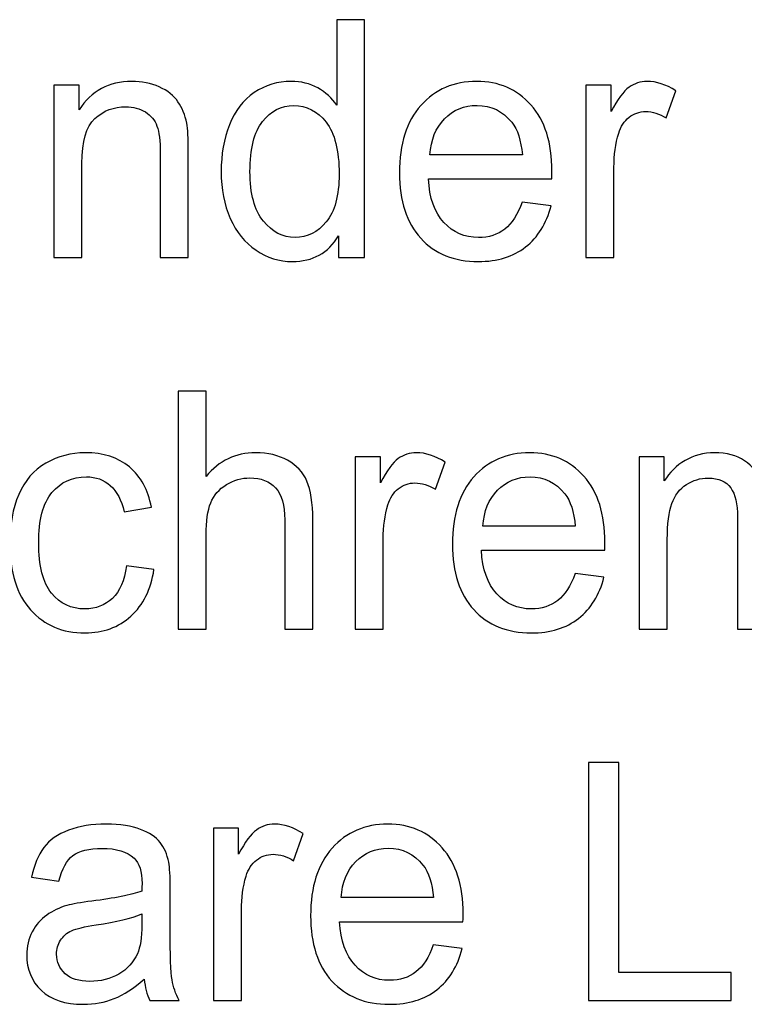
# Model space of a CAD drawing. Header units: millimetres. Extents: x -68.5 to -4.6, y 48.6 to 61.3.
# Tile 3 of 5: x -53.6 to -44.8, y 49.4 to 61.3. Entities that reach past the tile are written whole.
import ezdxf

# ---------------------------------------------------------------- set-up
doc = ezdxf.new("R2010")
doc.units = ezdxf.units.MM
doc.header["$MEASUREMENT"] = 0
doc.layers.add('Layer 1', color=7, linetype='Continuous')

msp = doc.modelspace()

# ---------------------------------------------------------------- linework, layer by layer
at = {"layer": 'Layer 1', "color": 5}
for points, knots in [([(-49.7246, 58.3824), (-49.7246, 58.3824), (-49.7246, 58.6458), (-49.7246, 58.6458), (-49.7246, 58.6458), (-49.8513, 58.4387), (-50.0379, 58.3355), (-50.2843, 58.3355), (-50.2843, 58.3355), (-50.4439, 58.3355), (-50.5905, 58.3811), (-50.7244, 58.4729), (-50.7244, 58.4729), (-50.8582, 58.564), (-50.9618, 58.692), (-51.0357, 58.8569), (-51.0357, 58.8569), (-51.1091, 59.021), (-51.1458, 59.2093), (-51.1458, 59.4231), (-51.1458, 59.4231), (-51.1458, 59.6309), (-51.1124, 59.8198), (-51.0461, 59.9894), (-51.0461, 59.9894), (-50.9792, 60.1589), (-50.8794, 60.2889), (-50.7463, 60.3787), (-50.7463, 60.3787), (-50.6131, 60.4692), (-50.4638, 60.5148), (-50.2991, 60.5148), (-50.2991, 60.5148), (-50.1788, 60.5148), (-50.0713, 60.488), (-49.9774, 60.435), (-49.9774, 60.435), (-49.8829, 60.3821), (-49.8063, 60.3131), (-49.7471, 60.2279), (-49.7471, 60.2279), (-49.7471, 60.2279), (-49.7471, 61.2606), (-49.7471, 61.2606), (-49.7471, 61.2606), (-49.7471, 61.2606), (-49.4099, 61.2606), (-49.4099, 61.2606), (-49.4099, 61.2606), (-49.4099, 61.2606), (-49.4099, 58.3824), (-49.4099, 58.3824), (-49.4099, 58.3824), (-49.4099, 58.3824), (-49.7246, 58.3824), (-49.7246, 58.3824)], [0, 0, 0, 0, 0.0666667, 0.0666667, 0.0666667, 0.0666667, 0.1333333, 0.1333333, 0.1333333, 0.1333333, 0.2, 0.2, 0.2, 0.2, 0.2666667, 0.2666667, 0.2666667, 0.2666667, 0.3333333, 0.3333333, 0.3333333, 0.3333333, 0.4, 0.4, 0.4, 0.4, 0.4666667, 0.4666667, 0.4666667, 0.4666667, 0.5333333, 0.5333333, 0.5333333, 0.5333333, 0.6, 0.6, 0.6, 0.6, 0.6666667, 0.6666667, 0.6666667, 0.6666667, 0.7333333, 0.7333333, 0.7333333, 0.7333333, 0.8, 0.8, 0.8, 0.8, 0.8666667, 0.8666667, 0.8666667, 0.8666667, 1, 1, 1, 1]), ([(-53.1698, 58.3824), (-53.1698, 58.3824), (-53.1698, 60.4672), (-53.1698, 60.4672), (-53.1698, 60.4672), (-53.1698, 60.4672), (-52.8649, 60.4672), (-52.8649, 60.4672), (-52.8649, 60.4672), (-52.8649, 60.4672), (-52.8649, 60.171), (-52.8649, 60.171), (-52.8649, 60.171), (-52.7175, 60.4002), (-52.5052, 60.5148), (-52.2279, 60.5148), (-52.2279, 60.5148), (-52.107, 60.5148), (-51.9963, 60.492), (-51.8953, 60.4471), (-51.8953, 60.4471), (-51.7936, 60.4015), (-51.7183, 60.3425), (-51.6681, 60.2688), (-51.6681, 60.2688), (-51.6173, 60.1958), (-51.5826, 60.1087), (-51.562, 60.0081), (-51.562, 60.0081), (-51.5497, 59.9425), (-51.5433, 59.8279), (-51.5433, 59.6644), (-51.5433, 59.6644), (-51.5433, 59.6644), (-51.5433, 58.3824), (-51.5433, 58.3824), (-51.5433, 58.3824), (-51.5433, 58.3824), (-51.8831, 58.3824), (-51.8831, 58.3824), (-51.8831, 58.3824), (-51.8831, 58.3824), (-51.8831, 59.651), (-51.8831, 59.651), (-51.8831, 59.651), (-51.8831, 59.7944), (-51.8959, 59.9023), (-51.9222, 59.974), (-51.9222, 59.974), (-51.9487, 60.045), (-51.9956, 60.102), (-52.0625, 60.1442), (-52.0625, 60.1442), (-52.1301, 60.1871), (-52.2085, 60.2085), (-52.2993, 60.2085), (-52.2993, 60.2085), (-52.4441, 60.2085), (-52.5683, 60.1603), (-52.6738, 60.0651), (-52.6738, 60.0651), (-52.7786, 59.9693), (-52.8308, 59.7883), (-52.8308, 59.521), (-52.8308, 59.521), (-52.8308, 59.521), (-52.8308, 58.3824), (-52.8308, 58.3824), (-52.8308, 58.3824), (-52.8308, 58.3824), (-53.1698, 58.3824), (-53.1698, 58.3824)], [0, 0, 0, 0, 0.0526316, 0.0526316, 0.0526316, 0.0526316, 0.1052632, 0.1052632, 0.1052632, 0.1052632, 0.1578947, 0.1578947, 0.1578947, 0.1578947, 0.2105263, 0.2105263, 0.2105263, 0.2105263, 0.2631579, 0.2631579, 0.2631579, 0.2631579, 0.3157895, 0.3157895, 0.3157895, 0.3157895, 0.3684211, 0.3684211, 0.3684211, 0.3684211, 0.4210526, 0.4210526, 0.4210526, 0.4210526, 0.4736842, 0.4736842, 0.4736842, 0.4736842, 0.5263158, 0.5263158, 0.5263158, 0.5263158, 0.5789474, 0.5789474, 0.5789474, 0.5789474, 0.6315789, 0.6315789, 0.6315789, 0.6315789, 0.6842105, 0.6842105, 0.6842105, 0.6842105, 0.7368421, 0.7368421, 0.7368421, 0.7368421, 0.7894737, 0.7894737, 0.7894737, 0.7894737, 0.8421053, 0.8421053, 0.8421053, 0.8421053, 0.8947368, 0.8947368, 0.8947368, 0.8947368, 1, 1, 1, 1]), ([(-47.5062, 59.0539), (-47.5062, 59.0539), (-47.1556, 59.009), (-47.1556, 59.009), (-47.1556, 59.009), (-47.2109, 58.7952), (-47.3133, 58.6297), (-47.4625, 58.5117), (-47.4625, 58.5117), (-47.6124, 58.3945), (-47.8035, 58.3355), (-48.0357, 58.3355), (-48.0357, 58.3355), (-48.3284, 58.3355), (-48.5608, 58.4293), (-48.7319, 58.6169), (-48.7319, 58.6169), (-48.9036, 58.8046), (-48.9893, 59.0679), (-48.9893, 59.407), (-48.9893, 59.407), (-48.9893, 59.7582), (-48.9024, 60.0303), (-48.7293, 60.2239), (-48.7293, 60.2239), (-48.5556, 60.4176), (-48.331, 60.5148), (-48.0544, 60.5148), (-48.0544, 60.5148), (-47.7868, 60.5148), (-47.568, 60.4196), (-47.3988, 60.23), (-47.3988, 60.23), (-47.229, 60.0403), (-47.144, 59.7729), (-47.144, 59.4291), (-47.144, 59.4291), (-47.144, 59.4077), (-47.1447, 59.3762), (-47.1459, 59.3347), (-47.1459, 59.3347), (-47.1459, 59.3347), (-48.6385, 59.3347), (-48.6385, 59.3347), (-48.6385, 59.3347), (-48.6264, 59.1055), (-48.5639, 58.9299), (-48.452, 58.8086), (-48.452, 58.8086), (-48.3401, 58.6866), (-48.2011, 58.6257), (-48.0338, 58.6257), (-48.0338, 58.6257), (-47.9097, 58.6257), (-47.8035, 58.6598), (-47.7153, 58.7282), (-47.7153, 58.7282), (-47.6272, 58.7959), (-47.5577, 58.9044), (-47.5062, 59.0539)], [0, 0, 0, 0, 0.0625, 0.0625, 0.0625, 0.0625, 0.125, 0.125, 0.125, 0.125, 0.1875, 0.1875, 0.1875, 0.1875, 0.25, 0.25, 0.25, 0.25, 0.3125, 0.3125, 0.3125, 0.3125, 0.375, 0.375, 0.375, 0.375, 0.4375, 0.4375, 0.4375, 0.4375, 0.5, 0.5, 0.5, 0.5, 0.5625, 0.5625, 0.5625, 0.5625, 0.625, 0.625, 0.625, 0.625, 0.6875, 0.6875, 0.6875, 0.6875, 0.75, 0.75, 0.75, 0.75, 0.8125, 0.8125, 0.8125, 0.8125, 0.875, 0.875, 0.875, 0.875, 1, 1, 1, 1]), ([(-46.7329, 58.3824), (-46.7329, 58.3824), (-46.7329, 60.4672), (-46.7329, 60.4672), (-46.7329, 60.4672), (-46.7329, 60.4672), (-46.428, 60.4672), (-46.428, 60.4672), (-46.428, 60.4672), (-46.428, 60.4672), (-46.428, 60.1516), (-46.428, 60.1516), (-46.428, 60.1516), (-46.3501, 60.299), (-46.2781, 60.3968), (-46.2118, 60.4437), (-46.2118, 60.4437), (-46.1462, 60.4906), (-46.0735, 60.5148), (-45.9943, 60.5148), (-45.9943, 60.5148), (-45.8799, 60.5148), (-45.764, 60.4766), (-45.6456, 60.4008), (-45.6456, 60.4008), (-45.6456, 60.4008), (-45.7628, 60.0725), (-45.7628, 60.0725), (-45.7628, 60.0725), (-45.8451, 60.1241), (-45.9281, 60.1495), (-46.0111, 60.1495), (-46.0111, 60.1495), (-46.0857, 60.1495), (-46.152, 60.1261), (-46.2112, 60.0798), (-46.2112, 60.0798), (-46.2703, 60.0329), (-46.3122, 59.9686), (-46.3373, 59.8862), (-46.3373, 59.8862), (-46.3753, 59.7609), (-46.3939, 59.6235), (-46.3939, 59.474), (-46.3939, 59.474), (-46.3939, 59.474), (-46.3939, 58.3824), (-46.3939, 58.3824), (-46.3939, 58.3824), (-46.3939, 58.3824), (-46.7329, 58.3824), (-46.7329, 58.3824)], [0, 0, 0, 0, 0.0714286, 0.0714286, 0.0714286, 0.0714286, 0.1428571, 0.1428571, 0.1428571, 0.1428571, 0.2142857, 0.2142857, 0.2142857, 0.2142857, 0.2857143, 0.2857143, 0.2857143, 0.2857143, 0.3571429, 0.3571429, 0.3571429, 0.3571429, 0.4285714, 0.4285714, 0.4285714, 0.4285714, 0.5, 0.5, 0.5, 0.5, 0.5714286, 0.5714286, 0.5714286, 0.5714286, 0.6428571, 0.6428571, 0.6428571, 0.6428571, 0.7142857, 0.7142857, 0.7142857, 0.7142857, 0.7857143, 0.7857143, 0.7857143, 0.7857143, 0.8571429, 0.8571429, 0.8571429, 0.8571429, 1, 1, 1, 1]), ([(-50.7971, 59.4231), (-50.7971, 59.1557), (-50.743, 58.956), (-50.6349, 58.824), (-50.6349, 58.824), (-50.5269, 58.692), (-50.3995, 58.6257), (-50.2521, 58.6257), (-50.2521, 58.6257), (-50.1042, 58.6257), (-49.978, 58.6893), (-49.8744, 58.8153), (-49.8744, 58.8153), (-49.7708, 58.9413), (-49.7188, 59.1343), (-49.7188, 59.3936), (-49.7188, 59.3936), (-49.7188, 59.6791), (-49.7715, 59.8882), (-49.877, 60.0215), (-49.877, 60.0215), (-49.9825, 60.1556), (-50.1125, 60.2219), (-50.2676, 60.2219), (-50.2676, 60.2219), (-50.4181, 60.2219), (-50.5442, 60.1576), (-50.6453, 60.0296), (-50.6453, 60.0296), (-50.7463, 59.9016), (-50.7971, 59.6992), (-50.7971, 59.4231)], [0, 0, 0, 0, 0.1111111, 0.1111111, 0.1111111, 0.1111111, 0.2222222, 0.2222222, 0.2222222, 0.2222222, 0.3333333, 0.3333333, 0.3333333, 0.3333333, 0.4444444, 0.4444444, 0.4444444, 0.4444444, 0.5555556, 0.5555556, 0.5555556, 0.5555556, 0.6666667, 0.6666667, 0.6666667, 0.6666667, 0.7777778, 0.7777778, 0.7777778, 0.7777778, 1, 1, 1, 1]), ([(-48.6199, 59.6255), (-48.6199, 59.6255), (-47.5024, 59.6255), (-47.5024, 59.6255), (-47.5024, 59.6255), (-47.5172, 59.8004), (-47.5603, 59.9324), (-47.6304, 60.0195), (-47.6304, 60.0195), (-47.7385, 60.1556), (-47.8787, 60.2239), (-48.0505, 60.2239), (-48.0505, 60.2239), (-48.2062, 60.2239), (-48.3375, 60.1696), (-48.4436, 60.0611), (-48.4436, 60.0611), (-48.5498, 59.9525), (-48.6084, 59.8071), (-48.6199, 59.6255)], [0, 0, 0, 0, 0.1666667, 0.1666667, 0.1666667, 0.1666667, 0.3333333, 0.3333333, 0.3333333, 0.3333333, 0.5, 0.5, 0.5, 0.5, 0.6666667, 0.6666667, 0.6666667, 0.6666667, 1, 1, 1, 1]), ([(-51.6676, 53.8905), (-51.6676, 53.8905), (-51.6676, 56.7687), (-51.6676, 56.7687), (-51.6676, 56.7687), (-51.6676, 56.7687), (-51.3286, 56.7687), (-51.3286, 56.7687), (-51.3286, 56.7687), (-51.3286, 56.7687), (-51.3286, 55.736), (-51.3286, 55.736), (-51.3286, 55.736), (-51.1703, 55.927), (-50.9702, 56.0229), (-50.7289, 56.0229), (-50.7289, 56.0229), (-50.581, 56.0229), (-50.4522, 55.992), (-50.3429, 55.9311), (-50.3429, 55.9311), (-50.2335, 55.8707), (-50.155, 55.7863), (-50.108, 55.6791), (-50.108, 55.6791), (-50.0611, 55.5719), (-50.0373, 55.4157), (-50.0373, 55.212), (-50.0373, 55.212), (-50.0373, 55.212), (-50.0373, 53.8905), (-50.0373, 53.8905), (-50.0373, 53.8905), (-50.0373, 53.8905), (-50.3769, 53.8905), (-50.3769, 53.8905), (-50.3769, 53.8905), (-50.3769, 53.8905), (-50.3769, 55.212), (-50.3769, 55.212), (-50.3769, 55.212), (-50.3769, 55.3882), (-50.4136, 55.5169), (-50.487, 55.5973), (-50.487, 55.5973), (-50.5603, 55.6777), (-50.6646, 55.7186), (-50.799, 55.7186), (-50.799, 55.7186), (-50.8994, 55.7186), (-50.994, 55.6911), (-51.0828, 55.6369), (-51.0828, 55.6369), (-51.1716, 55.5826), (-51.2346, 55.5089), (-51.2719, 55.4157), (-51.2719, 55.4157), (-51.3098, 55.3232), (-51.3286, 55.1946), (-51.3286, 55.0311), (-51.3286, 55.0311), (-51.3286, 55.0311), (-51.3286, 53.8905), (-51.3286, 53.8905), (-51.3286, 53.8905), (-51.3286, 53.8905), (-51.6676, 53.8905), (-51.6676, 53.8905)], [0, 0, 0, 0, 0.0555556, 0.0555556, 0.0555556, 0.0555556, 0.1111111, 0.1111111, 0.1111111, 0.1111111, 0.1666667, 0.1666667, 0.1666667, 0.1666667, 0.2222222, 0.2222222, 0.2222222, 0.2222222, 0.2777778, 0.2777778, 0.2777778, 0.2777778, 0.3333333, 0.3333333, 0.3333333, 0.3333333, 0.3888889, 0.3888889, 0.3888889, 0.3888889, 0.4444444, 0.4444444, 0.4444444, 0.4444444, 0.5, 0.5, 0.5, 0.5, 0.5555556, 0.5555556, 0.5555556, 0.5555556, 0.6111111, 0.6111111, 0.6111111, 0.6111111, 0.6666667, 0.6666667, 0.6666667, 0.6666667, 0.7222222, 0.7222222, 0.7222222, 0.7222222, 0.7777778, 0.7777778, 0.7777778, 0.7777778, 0.8333333, 0.8333333, 0.8333333, 0.8333333, 0.8888889, 0.8888889, 0.8888889, 0.8888889, 1, 1, 1, 1]), ([(-52.2918, 54.6545), (-52.2918, 54.6545), (-51.9584, 54.6089), (-51.9584, 54.6089), (-51.9584, 54.6089), (-51.9945, 54.3696), (-52.0878, 54.182), (-52.2383, 54.0466), (-52.2383, 54.0466), (-52.3883, 53.9113), (-52.5729, 53.8436), (-52.7917, 53.8436), (-52.7917, 53.8436), (-53.0651, 53.8436), (-53.2857, 53.9367), (-53.4517, 54.123), (-53.4517, 54.123), (-53.6184, 54.3093), (-53.702, 54.5767), (-53.702, 54.9252), (-53.702, 54.9252), (-53.702, 55.1504), (-53.666, 55.3474), (-53.5946, 55.5162), (-53.5946, 55.5162), (-53.5225, 55.6851), (-53.4138, 55.8118), (-53.2671, 55.8962), (-53.2671, 55.8962), (-53.1211, 55.9806), (-52.9615, 56.0229), (-52.7897, 56.0229), (-52.7897, 56.0229), (-52.5722, 56.0229), (-52.394, 55.9652), (-52.2564, 55.8506), (-52.2564, 55.8506), (-52.118, 55.736), (-52.0292, 55.5739), (-51.99, 55.3628), (-51.99, 55.3628), (-51.99, 55.3628), (-52.32, 55.3098), (-52.32, 55.3098), (-52.32, 55.3098), (-52.3516, 55.4499), (-52.4069, 55.5551), (-52.4867, 55.6261), (-52.4867, 55.6261), (-52.5665, 55.6965), (-52.6629, 55.732), (-52.7762, 55.732), (-52.7762, 55.732), (-52.9473, 55.732), (-53.0863, 55.6684), (-53.1931, 55.5404), (-53.1931, 55.5404), (-53.3, 55.413), (-53.3533, 55.2113), (-53.3533, 54.9352), (-53.3533, 54.9352), (-53.3533, 54.6551), (-53.3019, 54.4514), (-53.1983, 54.3241), (-53.1983, 54.3241), (-53.0954, 54.1974), (-52.9609, 54.1338), (-52.7949, 54.1338), (-52.7949, 54.1338), (-52.6617, 54.1338), (-52.551, 54.1766), (-52.4616, 54.2618), (-52.4616, 54.2618), (-52.3721, 54.3469), (-52.3156, 54.4775), (-52.2918, 54.6545)], [0, 0, 0, 0, 0.05, 0.05, 0.05, 0.05, 0.1, 0.1, 0.1, 0.1, 0.15, 0.15, 0.15, 0.15, 0.2, 0.2, 0.2, 0.2, 0.25, 0.25, 0.25, 0.25, 0.3, 0.3, 0.3, 0.3, 0.35, 0.35, 0.35, 0.35, 0.4, 0.4, 0.4, 0.4, 0.45, 0.45, 0.45, 0.45, 0.5, 0.5, 0.5, 0.5, 0.55, 0.55, 0.55, 0.55, 0.6, 0.6, 0.6, 0.6, 0.65, 0.65, 0.65, 0.65, 0.7, 0.7, 0.7, 0.7, 0.75, 0.75, 0.75, 0.75, 0.8, 0.8, 0.8, 0.8, 0.85, 0.85, 0.85, 0.85, 0.9, 0.9, 0.9, 0.9, 1, 1, 1, 1]), ([(-49.5245, 53.8905), (-49.5245, 53.8905), (-49.5245, 55.9753), (-49.5245, 55.9753), (-49.5245, 55.9753), (-49.5245, 55.9753), (-49.2196, 55.9753), (-49.2196, 55.9753), (-49.2196, 55.9753), (-49.2196, 55.9753), (-49.2196, 55.6597), (-49.2196, 55.6597), (-49.2196, 55.6597), (-49.1417, 55.8071), (-49.0697, 55.9049), (-49.0034, 55.9518), (-49.0034, 55.9518), (-48.9378, 55.9987), (-48.8651, 56.0229), (-48.7859, 56.0229), (-48.7859, 56.0229), (-48.6715, 56.0229), (-48.5556, 55.9847), (-48.4372, 55.9089), (-48.4372, 55.9089), (-48.4372, 55.9089), (-48.5544, 55.5806), (-48.5544, 55.5806), (-48.5544, 55.5806), (-48.6367, 55.6322), (-48.7197, 55.6576), (-48.8027, 55.6576), (-48.8027, 55.6576), (-48.8773, 55.6576), (-48.9436, 55.6342), (-49.0028, 55.5879), (-49.0028, 55.5879), (-49.0619, 55.541), (-49.1038, 55.4767), (-49.1289, 55.3943), (-49.1289, 55.3943), (-49.1669, 55.269), (-49.1855, 55.1316), (-49.1855, 54.9821), (-49.1855, 54.9821), (-49.1855, 54.9821), (-49.1855, 53.8905), (-49.1855, 53.8905), (-49.1855, 53.8905), (-49.1855, 53.8905), (-49.5245, 53.8905), (-49.5245, 53.8905)], [0, 0, 0, 0, 0.0714286, 0.0714286, 0.0714286, 0.0714286, 0.1428571, 0.1428571, 0.1428571, 0.1428571, 0.2142857, 0.2142857, 0.2142857, 0.2142857, 0.2857143, 0.2857143, 0.2857143, 0.2857143, 0.3571429, 0.3571429, 0.3571429, 0.3571429, 0.4285714, 0.4285714, 0.4285714, 0.4285714, 0.5, 0.5, 0.5, 0.5, 0.5714286, 0.5714286, 0.5714286, 0.5714286, 0.6428571, 0.6428571, 0.6428571, 0.6428571, 0.7142857, 0.7142857, 0.7142857, 0.7142857, 0.7857143, 0.7857143, 0.7857143, 0.7857143, 0.8571429, 0.8571429, 0.8571429, 0.8571429, 1, 1, 1, 1]), ([(-46.8654, 54.562), (-46.8654, 54.562), (-46.5148, 54.5171), (-46.5148, 54.5171), (-46.5148, 54.5171), (-46.5701, 54.3033), (-46.6725, 54.1378), (-46.8217, 54.0198), (-46.8217, 54.0198), (-46.9716, 53.9026), (-47.1627, 53.8436), (-47.3949, 53.8436), (-47.3949, 53.8436), (-47.6876, 53.8436), (-47.92, 53.9374), (-48.0911, 54.125), (-48.0911, 54.125), (-48.2628, 54.3127), (-48.3485, 54.576), (-48.3485, 54.9151), (-48.3485, 54.9151), (-48.3485, 55.2663), (-48.2616, 55.5384), (-48.0885, 55.732), (-48.0885, 55.732), (-47.9148, 55.9257), (-47.6902, 56.0229), (-47.4136, 56.0229), (-47.4136, 56.0229), (-47.146, 56.0229), (-46.9272, 55.9277), (-46.758, 55.7381), (-46.758, 55.7381), (-46.5882, 55.5484), (-46.5032, 55.281), (-46.5032, 54.9372), (-46.5032, 54.9372), (-46.5032, 54.9158), (-46.5039, 54.8843), (-46.5051, 54.8428), (-46.5051, 54.8428), (-46.5051, 54.8428), (-47.9977, 54.8428), (-47.9977, 54.8428), (-47.9977, 54.8428), (-47.9856, 54.6136), (-47.9231, 54.438), (-47.8112, 54.3167), (-47.8112, 54.3167), (-47.6993, 54.1947), (-47.5603, 54.1338), (-47.393, 54.1338), (-47.393, 54.1338), (-47.2689, 54.1338), (-47.1627, 54.1679), (-47.0745, 54.2363), (-47.0745, 54.2363), (-46.9864, 54.304), (-46.9169, 54.4125), (-46.8654, 54.562)], [0, 0, 0, 0, 0.0625, 0.0625, 0.0625, 0.0625, 0.125, 0.125, 0.125, 0.125, 0.1875, 0.1875, 0.1875, 0.1875, 0.25, 0.25, 0.25, 0.25, 0.3125, 0.3125, 0.3125, 0.3125, 0.375, 0.375, 0.375, 0.375, 0.4375, 0.4375, 0.4375, 0.4375, 0.5, 0.5, 0.5, 0.5, 0.5625, 0.5625, 0.5625, 0.5625, 0.625, 0.625, 0.625, 0.625, 0.6875, 0.6875, 0.6875, 0.6875, 0.75, 0.75, 0.75, 0.75, 0.8125, 0.8125, 0.8125, 0.8125, 0.875, 0.875, 0.875, 0.875, 1, 1, 1, 1]), ([(-46.0883, 53.8905), (-46.0883, 53.8905), (-46.0883, 55.9753), (-46.0883, 55.9753), (-46.0883, 55.9753), (-46.0883, 55.9753), (-45.7853, 55.9753), (-45.7853, 55.9753), (-45.7853, 55.9753), (-45.7853, 55.9753), (-45.7853, 55.6831), (-45.7853, 55.6831), (-45.7853, 55.6831), (-45.7222, 55.785), (-45.6386, 55.8674), (-45.5343, 55.929), (-45.5343, 55.929), (-45.4301, 55.9914), (-45.3111, 56.0229), (-45.1779, 56.0229), (-45.1779, 56.0229), (-45.03, 56.0229), (-44.9083, 55.9907), (-44.8138, 55.9264), (-44.8138, 55.9264), (-44.7185, 55.862), (-44.6516, 55.7729), (-44.613, 55.6576), (-44.613, 55.6576), (-44.4541, 55.9009), (-44.2482, 56.0229), (-43.9947, 56.0229), (-43.9947, 56.0229), (-43.7959, 56.0229), (-43.6434, 55.9652), (-43.5367, 55.8506), (-43.5367, 55.8506), (-43.4298, 55.736), (-43.3764, 55.5598), (-43.3764, 55.3219), (-43.3764, 55.3219), (-43.3764, 55.3219), (-43.3764, 53.8905), (-43.3764, 53.8905), (-43.3764, 53.8905), (-43.3764, 53.8905), (-43.7136, 53.8905), (-43.7136, 53.8905), (-43.7136, 53.8905), (-43.7136, 53.8905), (-43.7136, 55.204), (-43.7136, 55.204), (-43.7136, 55.204), (-43.7136, 55.3454), (-43.7246, 55.4472), (-43.7464, 55.5095), (-43.7464, 55.5095), (-43.7689, 55.5712), (-43.8088, 55.6215), (-43.8661, 55.6597), (-43.8661, 55.6597), (-43.924, 55.6972), (-43.9921, 55.7166), (-44.07, 55.7166), (-44.07, 55.7166), (-44.2109, 55.7166), (-44.3274, 55.6677), (-44.4206, 55.5699), (-44.4206, 55.5699), (-44.5133, 55.4727), (-44.5603, 55.3165), (-44.5603, 55.1021), (-44.5603, 55.1021), (-44.5603, 55.1021), (-44.5603, 53.8905), (-44.5603, 53.8905), (-44.5603, 53.8905), (-44.5603, 53.8905), (-44.8993, 53.8905), (-44.8993, 53.8905), (-44.8993, 53.8905), (-44.8993, 53.8905), (-44.8993, 55.2448), (-44.8993, 55.2448), (-44.8993, 55.2448), (-44.8993, 55.4023), (-44.927, 55.5203), (-44.9824, 55.5987), (-44.9824, 55.5987), (-45.0377, 55.6771), (-45.1277, 55.7166), (-45.2539, 55.7166), (-45.2539, 55.7166), (-45.349, 55.7166), (-45.4372, 55.6905), (-45.5183, 55.6375), (-45.5183, 55.6375), (-45.5993, 55.5853), (-45.6585, 55.5089), (-45.6945, 55.4084), (-45.6945, 55.4084), (-45.7312, 55.3072), (-45.7493, 55.1617), (-45.7493, 54.9721), (-45.7493, 54.9721), (-45.7493, 54.9721), (-45.7493, 53.8905), (-45.7493, 53.8905), (-45.7493, 53.8905), (-45.7493, 53.8905), (-46.0883, 53.8905), (-46.0883, 53.8905)], [0, 0, 0, 0, 0.0344828, 0.0344828, 0.0344828, 0.0344828, 0.0689655, 0.0689655, 0.0689655, 0.0689655, 0.1034483, 0.1034483, 0.1034483, 0.1034483, 0.137931, 0.137931, 0.137931, 0.137931, 0.1724138, 0.1724138, 0.1724138, 0.1724138, 0.2068966, 0.2068966, 0.2068966, 0.2068966, 0.2413793, 0.2413793, 0.2413793, 0.2413793, 0.2758621, 0.2758621, 0.2758621, 0.2758621, 0.3103448, 0.3103448, 0.3103448, 0.3103448, 0.3448276, 0.3448276, 0.3448276, 0.3448276, 0.3793103, 0.3793103, 0.3793103, 0.3793103, 0.4137931, 0.4137931, 0.4137931, 0.4137931, 0.4482759, 0.4482759, 0.4482759, 0.4482759, 0.4827586, 0.4827586, 0.4827586, 0.4827586, 0.5172414, 0.5172414, 0.5172414, 0.5172414, 0.5517241, 0.5517241, 0.5517241, 0.5517241, 0.5862069, 0.5862069, 0.5862069, 0.5862069, 0.6206897, 0.6206897, 0.6206897, 0.6206897, 0.6551724, 0.6551724, 0.6551724, 0.6551724, 0.6896552, 0.6896552, 0.6896552, 0.6896552, 0.7241379, 0.7241379, 0.7241379, 0.7241379, 0.7586207, 0.7586207, 0.7586207, 0.7586207, 0.7931034, 0.7931034, 0.7931034, 0.7931034, 0.8275862, 0.8275862, 0.8275862, 0.8275862, 0.862069, 0.862069, 0.862069, 0.862069, 0.8965517, 0.8965517, 0.8965517, 0.8965517, 0.9310345, 0.9310345, 0.9310345, 0.9310345, 1, 1, 1, 1]), ([(-47.9791, 55.1336), (-47.9791, 55.1336), (-46.8616, 55.1336), (-46.8616, 55.1336), (-46.8616, 55.1336), (-46.8764, 55.3085), (-46.9195, 55.4405), (-46.9896, 55.5276), (-46.9896, 55.5276), (-47.0977, 55.6637), (-47.2379, 55.732), (-47.4097, 55.732), (-47.4097, 55.732), (-47.5654, 55.732), (-47.6967, 55.6777), (-47.8028, 55.5692), (-47.8028, 55.5692), (-47.909, 55.4606), (-47.9676, 55.3152), (-47.9791, 55.1336)], [0, 0, 0, 0, 0.1666667, 0.1666667, 0.1666667, 0.1666667, 0.3333333, 0.3333333, 0.3333333, 0.3333333, 0.5, 0.5, 0.5, 0.5, 0.6666667, 0.6666667, 0.6666667, 0.6666667, 1, 1, 1, 1]), ([(-46.7034, 49.3986), (-46.7034, 49.3986), (-46.7034, 52.2768), (-46.7034, 52.2768), (-46.7034, 52.2768), (-46.7034, 52.2768), (-46.3373, 52.2768), (-46.3373, 52.2768), (-46.3373, 52.2768), (-46.3373, 52.2768), (-46.3373, 49.7384), (-46.3373, 49.7384), (-46.3373, 49.7384), (-46.3373, 49.7384), (-44.9766, 49.7384), (-44.9766, 49.7384), (-44.9766, 49.7384), (-44.9766, 49.7384), (-44.9766, 49.3986), (-44.9766, 49.3986), (-44.9766, 49.3986), (-44.9766, 49.3986), (-46.7034, 49.3986), (-46.7034, 49.3986)], [0, 0, 0, 0, 0.1428571, 0.1428571, 0.1428571, 0.1428571, 0.2857143, 0.2857143, 0.2857143, 0.2857143, 0.4285714, 0.4285714, 0.4285714, 0.4285714, 0.5714286, 0.5714286, 0.5714286, 0.5714286, 0.7142857, 0.7142857, 0.7142857, 0.7142857, 1, 1, 1, 1]), ([(-52.0769, 49.6559), (-52.2029, 49.5447), (-52.3239, 49.4663), (-52.4397, 49.42), (-52.4397, 49.42), (-52.5562, 49.3745), (-52.681, 49.3517), (-52.8141, 49.3517), (-52.8141, 49.3517), (-53.0342, 49.3517), (-53.2028, 49.4073), (-53.3211, 49.5192), (-53.3211, 49.5192), (-53.4388, 49.6311), (-53.4981, 49.7745), (-53.4981, 49.9481), (-53.4981, 49.9481), (-53.4981, 50.0506), (-53.4762, 50.1438), (-53.4312, 50.2282), (-53.4312, 50.2282), (-53.3867, 50.3127), (-53.3282, 50.3803), (-53.2561, 50.4313), (-53.2561, 50.4313), (-53.1835, 50.4822), (-53.1023, 50.5211), (-53.0117, 50.5472), (-53.0117, 50.5472), (-52.9454, 50.5653), (-52.845, 50.5834), (-52.7105, 50.6001), (-52.7105, 50.6001), (-52.4365, 50.6343), (-52.2344, 50.6745), (-52.1051, 50.7221), (-52.1051, 50.7221), (-52.1039, 50.7704), (-52.1032, 50.8012), (-52.1032, 50.8139), (-52.1032, 50.8139), (-52.1032, 50.958), (-52.1353, 51.0599), (-52.1998, 51.1182), (-52.1998, 51.1182), (-52.2859, 51.1986), (-52.4152, 51.2381), (-52.5857, 51.2381), (-52.5857, 51.2381), (-52.7453, 51.2381), (-52.8631, 51.2093), (-52.9396, 51.151), (-52.9396, 51.151), (-53.0155, 51.0927), (-53.0715, 50.9895), (-53.1082, 50.8414), (-53.1082, 50.8414), (-53.1082, 50.8414), (-53.4395, 50.889), (-53.4395, 50.889), (-53.4395, 50.889), (-53.4093, 51.0364), (-53.3597, 51.1564), (-53.2909, 51.2468), (-53.2909, 51.2468), (-53.2221, 51.338), (-53.1217, 51.4083), (-52.9911, 51.4572), (-52.9911, 51.4572), (-52.8605, 51.5062), (-52.7093, 51.531), (-52.5369, 51.531), (-52.5369, 51.531), (-52.3657, 51.531), (-52.2274, 51.5095), (-52.1206, 51.468), (-52.1206, 51.468), (-52.0138, 51.4258), (-51.9353, 51.3735), (-51.8845, 51.3098), (-51.8845, 51.3098), (-51.8343, 51.2462), (-51.7995, 51.1664), (-51.779, 51.0692), (-51.779, 51.0692), (-51.768, 51.0089), (-51.7623, 50.9004), (-51.7623, 50.7436), (-51.7623, 50.7436), (-51.7623, 50.7436), (-51.7623, 50.2725), (-51.7623, 50.2725), (-51.7623, 50.2725), (-51.7623, 49.9434), (-51.7552, 49.7357), (-51.7404, 49.6492), (-51.7404, 49.6492), (-51.7262, 49.5621), (-51.6973, 49.4783), (-51.6547, 49.3986), (-51.6547, 49.3986), (-51.6547, 49.3986), (-52.0093, 49.3986), (-52.0093, 49.3986), (-52.0093, 49.3986), (-52.044, 49.4716), (-52.0672, 49.5574), (-52.0769, 49.6559)], [0, 0, 0, 0, 0.0357143, 0.0357143, 0.0357143, 0.0357143, 0.0714286, 0.0714286, 0.0714286, 0.0714286, 0.1071429, 0.1071429, 0.1071429, 0.1071429, 0.1428571, 0.1428571, 0.1428571, 0.1428571, 0.1785714, 0.1785714, 0.1785714, 0.1785714, 0.2142857, 0.2142857, 0.2142857, 0.2142857, 0.25, 0.25, 0.25, 0.25, 0.2857143, 0.2857143, 0.2857143, 0.2857143, 0.3214286, 0.3214286, 0.3214286, 0.3214286, 0.3571429, 0.3571429, 0.3571429, 0.3571429, 0.3928571, 0.3928571, 0.3928571, 0.3928571, 0.4285714, 0.4285714, 0.4285714, 0.4285714, 0.4642857, 0.4642857, 0.4642857, 0.4642857, 0.5, 0.5, 0.5, 0.5, 0.5357143, 0.5357143, 0.5357143, 0.5357143, 0.5714286, 0.5714286, 0.5714286, 0.5714286, 0.6071429, 0.6071429, 0.6071429, 0.6071429, 0.6428571, 0.6428571, 0.6428571, 0.6428571, 0.6785714, 0.6785714, 0.6785714, 0.6785714, 0.7142857, 0.7142857, 0.7142857, 0.7142857, 0.75, 0.75, 0.75, 0.75, 0.7857143, 0.7857143, 0.7857143, 0.7857143, 0.8214286, 0.8214286, 0.8214286, 0.8214286, 0.8571429, 0.8571429, 0.8571429, 0.8571429, 0.8928571, 0.8928571, 0.8928571, 0.8928571, 0.9285714, 0.9285714, 0.9285714, 0.9285714, 1, 1, 1, 1]), ([(-51.2398, 49.3986), (-51.2398, 49.3986), (-51.2398, 51.4834), (-51.2398, 51.4834), (-51.2398, 51.4834), (-51.2398, 51.4834), (-50.9349, 51.4834), (-50.9349, 51.4834), (-50.9349, 51.4834), (-50.9349, 51.4834), (-50.9349, 51.1678), (-50.9349, 51.1678), (-50.9349, 51.1678), (-50.857, 51.3152), (-50.785, 51.413), (-50.7187, 51.4599), (-50.7187, 51.4599), (-50.6531, 51.5068), (-50.5804, 51.531), (-50.5012, 51.531), (-50.5012, 51.531), (-50.3868, 51.531), (-50.2709, 51.4928), (-50.1525, 51.417), (-50.1525, 51.417), (-50.1525, 51.417), (-50.2697, 51.0887), (-50.2697, 51.0887), (-50.2697, 51.0887), (-50.352, 51.1403), (-50.435, 51.1657), (-50.518, 51.1657), (-50.518, 51.1657), (-50.5926, 51.1657), (-50.6589, 51.1423), (-50.7181, 51.096), (-50.7181, 51.096), (-50.7772, 51.0491), (-50.8191, 50.9848), (-50.8442, 50.9024), (-50.8442, 50.9024), (-50.8822, 50.7771), (-50.9008, 50.6397), (-50.9008, 50.4902), (-50.9008, 50.4902), (-50.9008, 50.4902), (-50.9008, 49.3986), (-50.9008, 49.3986), (-50.9008, 49.3986), (-50.9008, 49.3986), (-51.2398, 49.3986), (-51.2398, 49.3986)], [0, 0, 0, 0, 0.0714286, 0.0714286, 0.0714286, 0.0714286, 0.1428571, 0.1428571, 0.1428571, 0.1428571, 0.2142857, 0.2142857, 0.2142857, 0.2142857, 0.2857143, 0.2857143, 0.2857143, 0.2857143, 0.3571429, 0.3571429, 0.3571429, 0.3571429, 0.4285714, 0.4285714, 0.4285714, 0.4285714, 0.5, 0.5, 0.5, 0.5, 0.5714286, 0.5714286, 0.5714286, 0.5714286, 0.6428571, 0.6428571, 0.6428571, 0.6428571, 0.7142857, 0.7142857, 0.7142857, 0.7142857, 0.7857143, 0.7857143, 0.7857143, 0.7857143, 0.8571429, 0.8571429, 0.8571429, 0.8571429, 1, 1, 1, 1]), ([(-48.5807, 50.0701), (-48.5807, 50.0701), (-48.2301, 50.0252), (-48.2301, 50.0252), (-48.2301, 50.0252), (-48.2854, 49.8114), (-48.3878, 49.6459), (-48.537, 49.5279), (-48.537, 49.5279), (-48.6869, 49.4107), (-48.878, 49.3517), (-49.1102, 49.3517), (-49.1102, 49.3517), (-49.4029, 49.3517), (-49.6353, 49.4455), (-49.8064, 49.6331), (-49.8064, 49.6331), (-49.9781, 49.8208), (-50.0638, 50.0841), (-50.0638, 50.4232), (-50.0638, 50.4232), (-50.0638, 50.7744), (-49.9769, 51.0465), (-49.8038, 51.2401), (-49.8038, 51.2401), (-49.6301, 51.4338), (-49.4055, 51.531), (-49.1289, 51.531), (-49.1289, 51.531), (-48.8613, 51.531), (-48.6425, 51.4358), (-48.4733, 51.2462), (-48.4733, 51.2462), (-48.3035, 51.0565), (-48.2185, 50.7891), (-48.2185, 50.4453), (-48.2185, 50.4453), (-48.2185, 50.4239), (-48.2192, 50.3924), (-48.2204, 50.3509), (-48.2204, 50.3509), (-48.2204, 50.3509), (-49.713, 50.3509), (-49.713, 50.3509), (-49.713, 50.3509), (-49.7009, 50.1217), (-49.6384, 49.9461), (-49.5265, 49.8248), (-49.5265, 49.8248), (-49.4146, 49.7028), (-49.2756, 49.6419), (-49.1083, 49.6419), (-49.1083, 49.6419), (-48.9842, 49.6419), (-48.878, 49.676), (-48.7898, 49.7444), (-48.7898, 49.7444), (-48.7017, 49.8121), (-48.6322, 49.9206), (-48.5807, 50.0701)], [0, 0, 0, 0, 0.0625, 0.0625, 0.0625, 0.0625, 0.125, 0.125, 0.125, 0.125, 0.1875, 0.1875, 0.1875, 0.1875, 0.25, 0.25, 0.25, 0.25, 0.3125, 0.3125, 0.3125, 0.3125, 0.375, 0.375, 0.375, 0.375, 0.4375, 0.4375, 0.4375, 0.4375, 0.5, 0.5, 0.5, 0.5, 0.5625, 0.5625, 0.5625, 0.5625, 0.625, 0.625, 0.625, 0.625, 0.6875, 0.6875, 0.6875, 0.6875, 0.75, 0.75, 0.75, 0.75, 0.8125, 0.8125, 0.8125, 0.8125, 0.875, 0.875, 0.875, 0.875, 1, 1, 1, 1]), ([(-49.6944, 50.6417), (-49.6944, 50.6417), (-48.5769, 50.6417), (-48.5769, 50.6417), (-48.5769, 50.6417), (-48.5917, 50.8166), (-48.6348, 50.9486), (-48.7049, 51.0357), (-48.7049, 51.0357), (-48.813, 51.1718), (-48.9532, 51.2401), (-49.125, 51.2401), (-49.125, 51.2401), (-49.2807, 51.2401), (-49.412, 51.1858), (-49.5181, 51.0773), (-49.5181, 51.0773), (-49.6243, 50.9687), (-49.6829, 50.8233), (-49.6944, 50.6417)], [0, 0, 0, 0, 0.1666667, 0.1666667, 0.1666667, 0.1666667, 0.3333333, 0.3333333, 0.3333333, 0.3333333, 0.5, 0.5, 0.5, 0.5, 0.6666667, 0.6666667, 0.6666667, 0.6666667, 1, 1, 1, 1]), ([(-52.1051, 50.4453), (-52.2287, 50.3924), (-52.4133, 50.3482), (-52.6591, 50.3113), (-52.6591, 50.3113), (-52.7987, 50.2905), (-52.8977, 50.2671), (-52.9551, 50.241), (-52.9551, 50.241), (-53.013, 50.2148), (-53.058, 50.1766), (-53.0889, 50.1257), (-53.0889, 50.1257), (-53.1204, 50.0754), (-53.1365, 50.0198), (-53.1365, 49.9582), (-53.1365, 49.9582), (-53.1365, 49.8637), (-53.1018, 49.7853), (-53.0335, 49.7223), (-53.0335, 49.7223), (-52.9653, 49.66), (-52.865, 49.6285), (-52.7331, 49.6285), (-52.7331, 49.6285), (-52.6025, 49.6285), (-52.4861, 49.6579), (-52.3844, 49.7176), (-52.3844, 49.7176), (-52.2827, 49.7772), (-52.2075, 49.859), (-52.1598, 49.9622), (-52.1598, 49.9622), (-52.1232, 50.0419), (-52.1051, 50.1599), (-52.1051, 50.3153), (-52.1051, 50.3153), (-52.1051, 50.3153), (-52.1051, 50.4453), (-52.1051, 50.4453)], [0, 0, 0, 0, 0.0909091, 0.0909091, 0.0909091, 0.0909091, 0.1818182, 0.1818182, 0.1818182, 0.1818182, 0.2727273, 0.2727273, 0.2727273, 0.2727273, 0.3636364, 0.3636364, 0.3636364, 0.3636364, 0.4545455, 0.4545455, 0.4545455, 0.4545455, 0.5454545, 0.5454545, 0.5454545, 0.5454545, 0.6363636, 0.6363636, 0.6363636, 0.6363636, 0.7272727, 0.7272727, 0.7272727, 0.7272727, 0.8181818, 0.8181818, 0.8181818, 0.8181818, 1, 1, 1, 1])]:
    msp.add_open_spline(points, degree=3, knots=knots, dxfattribs=at)

doc.saveas('drawing.dxf')
